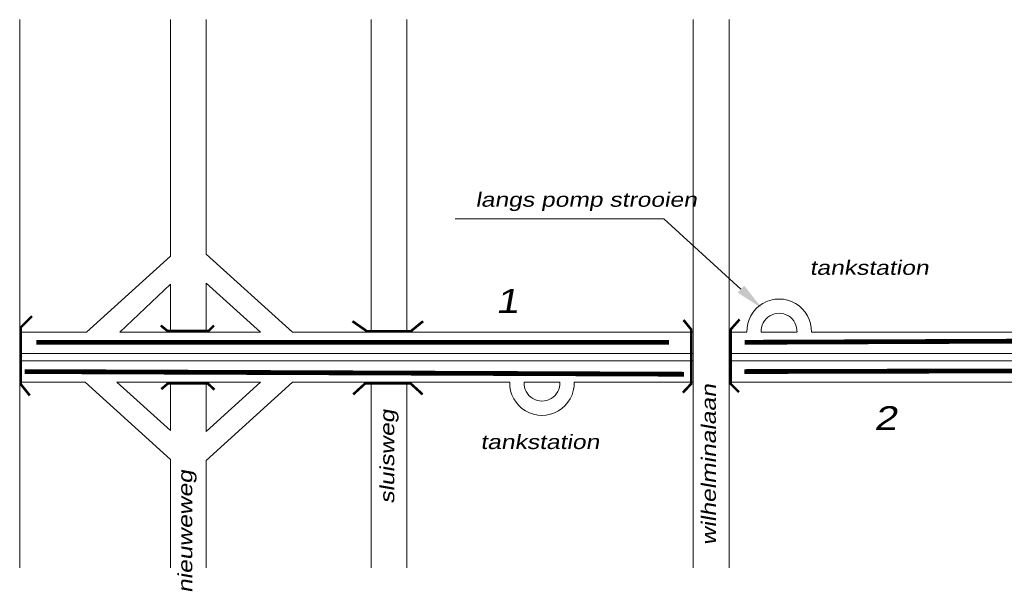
# Model space of a CAD drawing. Header units: metres. Extents: x 534 to 2631, y -2348 to -1484.
# Tile 4 of 10: x 1576 to 1680, y -1872 to -1812. Entities that reach past the tile are written whole.
import ezdxf

# ---------------------------------------------------------------- set-up
doc = ezdxf.new("R2010")
doc.units = ezdxf.units.M
doc.layers.get('0').update_dxf_attribs({"lineweight": 0})
for name, color, linetype, lineweight in [('ROUTE1STROOIEN', 3, 'Continuous', 0), ('ROUTE1TEXT', 4, 'Continuous', 0), ('STROOI', 7, 'Continuous', 0), ('Text', 7, 'Continuous', 0)]:
    doc.layers.add(name, color=color, linetype=linetype, lineweight=lineweight)
doc.styles.add('ISO25', font='ARIALN.TTF', dxfattribs={"width": 1.5, "oblique": 10})

msp = doc.modelspace()

# ---------------------------------------------------------------- linework, layer by layer
at = {"color": 0, "ltscale": 0.5}
for p, q in [((1592.13, -1836.95), (1583.35, -1844.93)), ((1592.13, -1839.89), (1586.84, -1844.93))]:
    msp.add_line(p, q, dxfattribs=at)
at = {"layer": 'ROUTE1STROOIEN', "const_width": 0.5}
for points in [[(1759.24, -1843.47), (1727.07, -1843.47), (1720.35, -1845.71), (1652.32, -1845.99)], [(1644.37, -1845.99), (1578.07, -1845.99)], [(1576.87, -1849.06), (1645.97, -1849.34)], [(1652.29, -1849.06), (1770.34, -1848.78)]]:
    msp.add_lwpolyline(points, dxfattribs=at)
at = {"layer": 'STROOI', "color": 7}
for p, q in [((1576.34, -1844.93), (1576.34, -1812.14)), ((1592.13, -1836.95), (1592.13, -1812.14)), ((1595.88, -1836.73), (1595.88, -1812.14)), ((1613.17, -1844.93), (1613.17, -1812.14)), ((1616.92, -1844.93), (1616.92, -1812.14)), ((1646.92, -1869.66), (1646.92, -1812.14)), ((1650.67, -1858.38), (1650.67, -1812.14)), ((1595.88, -1836.73), (1604.92, -1844.94)), ((1595.88, -1844.93), (1595.88, -1839.77)), ((1595.88, -1839.77), (1601.57, -1844.94)), ((1592.13, -1844.93), (1592.13, -1839.89)), ((1576.34, -1869.66), (1576.34, -1844.93)), ((1583.35, -1844.93), (1576.34, -1844.93)), ((1601.56, -1844.93), (1586.84, -1844.93)), ((1646.92, -1844.93), (1604.91, -1844.93)), ((1652.54, -1844.93), (1650.67, -1844.93)), ((1657.79, -1844.93), (1654.05, -1844.93)), ((1716.98, -1844.93), (1659.3, -1844.93)), ((1646.92, -1847.18), (1576.34, -1847.18)), ((1646.92, -1847.93), (1576.34, -1847.93)), ((1769.73, -1847.18), (1650.67, -1847.18)), ((1771.01, -1847.93), (1650.67, -1847.93)), ((1583.18, -1850.18), (1576.34, -1850.18)), ((1576.34, -1855.35), (1576.34, -1850.18)), ((1592.13, -1858.29), (1583.18, -1850.18)), ((1601.57, -1850.18), (1586.53, -1850.18)), ((1592.13, -1855.26), (1586.53, -1850.18)), ((1592.13, -1855.26), (1592.13, -1850.18)), ((1595.88, -1858.39), (1604.92, -1850.18)), ((1595.88, -1855.35), (1601.57, -1850.18)), ((1595.88, -1855.35), (1595.88, -1850.18)), ((1627.7, -1850.18), (1604.92, -1850.18)), ((1613.17, -1869.66), (1613.17, -1850.18)), ((1616.92, -1869.66), (1616.92, -1850.18)), ((1632.95, -1850.18), (1629.2, -1850.18)), ((1646.92, -1850.18), (1634.45, -1850.18)), ((1650.67, -1869.66), (1650.67, -1850.18)), ((1716.96, -1850.18), (1650.67, -1850.18)), ((1650.67, -1859.11), (1650.67, -1850.18)), ((1592.13, -1869.66), (1592.13, -1858.29)), ((1595.88, -1869.66), (1595.88, -1858.39))]:
    msp.add_line(p, q, dxfattribs=at)
at = {"layer": 'STROOI', "color": 7, "const_width": 0.263}
for points in [[(1577.39, -1851.57), (1576.46, -1850.41), (1576.46, -1844.41), (1577.62, -1843.25)], [(1618.61, -1843.78), (1617.34, -1844.82), (1612.71, -1844.82), (1611.21, -1843.78)], [(1645.83, -1851.28), (1646.71, -1850.34), (1646.71, -1844.65), (1645.9, -1843.65)], [(1651.72, -1851.22), (1650.84, -1850.34), (1650.84, -1844.65), (1651.78, -1843.59)], [(1596.7, -1844.23), (1596.12, -1844.81), (1591.84, -1844.81), (1591.12, -1844.23)], [(1596.74, -1850.96), (1596.02, -1850.29), (1591.89, -1850.29), (1591.17, -1850.91)], [(1618.56, -1851.46), (1617.29, -1850.3), (1612.55, -1850.3), (1611.28, -1851.46)]]:
    msp.add_lwpolyline(points, dxfattribs=at)
at = {"layer": 'STROOI', "color": 7}
for centre, radius, start, end in [((1655.92, -1844.83), 3.38, 358.2767, 181.7233), ((1655.92, -1844.83), 1.88, 356.8969, 183.1031), ((1631.07, -1850.28), 3.38, 178.2767, 1.7233), ((1631.07, -1850.28), 1.88, 176.8969, 3.1031)]:
    msp.add_arc(centre, radius, start, end, dxfattribs=at)
at = {"layer": 'Text'}
for p, q in [((1623.46, -1833.03), (1621.96, -1833.03)), ((1643.85, -1833.03), (1623.46, -1833.03)), ((1651.92, -1840.41), (1643.85, -1833.03))]:
    msp.add_line(p, q, dxfattribs=at)
msp.add_solid([(1652.26, -1840.04), (1651.58, -1840.78), (1654.13, -1842.43)], dxfattribs=at)

# ---------------------------------------------------------------- texts
at = {"layer": 'ROUTE1TEXT', "char_height": 2.5, "attachment_point": 1, "style": 'ISO25'}
for s, insert, width in [('1', (1626.22, -1840.4), 5.04), ('2', (1665.86, -1852.7), 4.76)]:
    msp.add_mtext(s, dxfattribs=dict(at, insert=insert, width=width))
at = {"layer": 'Text', "style": 'ISO25', "oblique": 10, "width": 1.5}
for s, p in [('langs pomp strooien', (1624.09, -1831.77)), ('tankstation', (1659.12, -1838.91)), ('tankstation', (1624.61, -1857.19))]:
    msp.add_text(s, height=1.5, dxfattribs=at).set_placement(p)
for s, p in [('wilhelminalaan', (1649.29, -1867.28)), ('sluisweg', (1615.59, -1862.93)), ('nieuweweg', (1594.42, -1872.29))]:
    msp.add_text(s, height=1.5, rotation=90, dxfattribs=at).set_placement(p)

doc.saveas('drawing.dxf')
